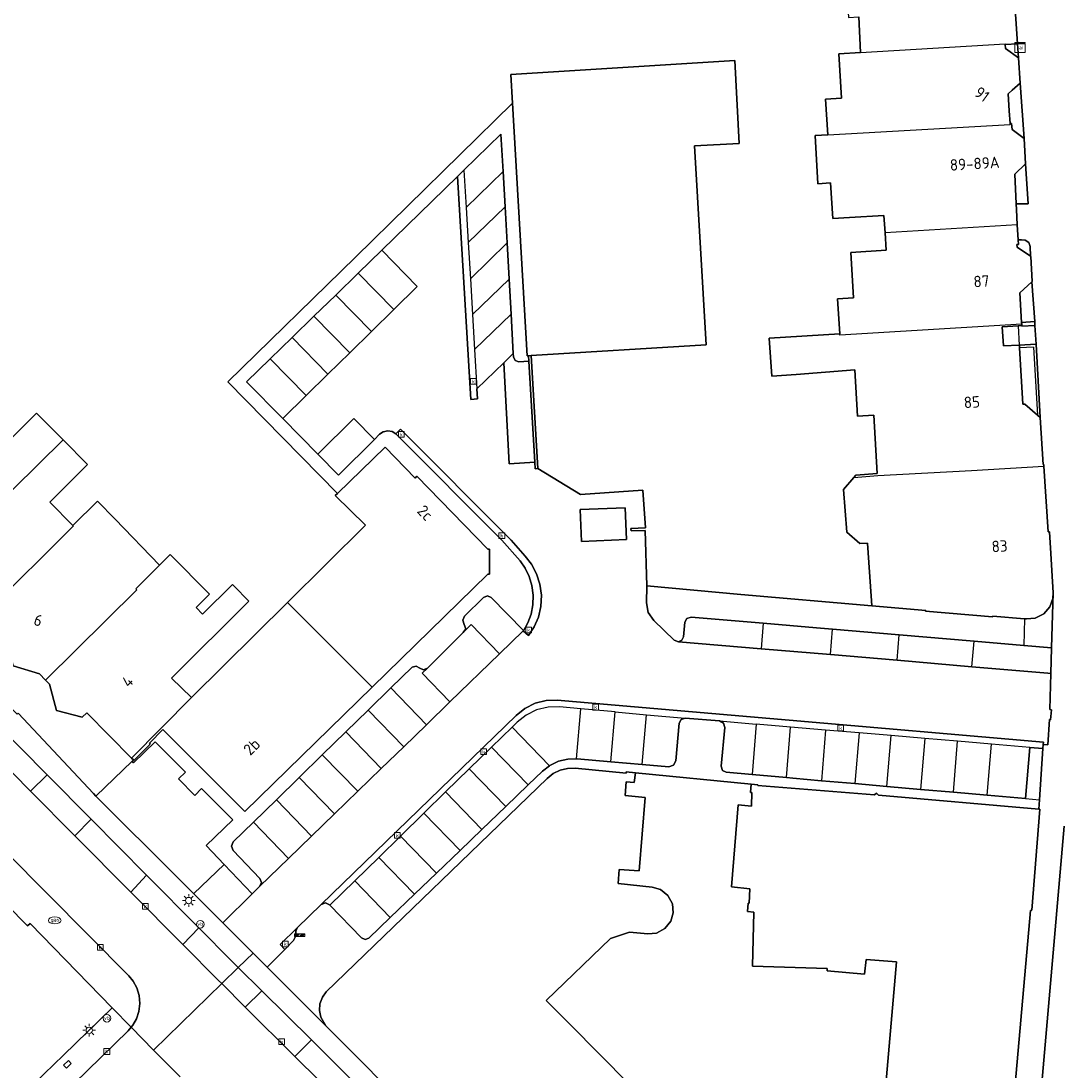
# Model space of a CAD drawing. Header units: metres. Extents: x 197147 to 199131, y 355511 to 356703.
# Tile 98 of 225: x 197311 to 197392, y 356388 to 356471. Entities that reach past the tile are written whole.
import ezdxf
from ezdxf.enums import TextEntityAlignment as Align

# ---------------------------------------------------------------- set-up
doc = ezdxf.new("R2010")
doc.units = ezdxf.units.M
for name, color, linetype in [('B-WE-GR-GROENVOORZIENING-GV', 252, 'Continuous'), ('B-WE-IE-MEUBILAIR_WEGMEUBILAIR-S', 252, 'Continuous'), ('B-WE-IE-TERREINAFSCHEIDING_KUNSTMATIG_MUUR-G', 252, 'IE-TERREINAFSCHEIDING-KUNSTMATIG-DICHT'), ('B-WE-IE-TERREINAFSCHEIDING_KUNSTMATIG_MUUR-GV', 252, 'IE-TERREINAFSCHEIDING-KUNSTMATIG-DICHT'), ('B-WE-KL-DATA_CAI-S', 252, 'Continuous'), ('B-WE-OG-BEBOUWING-GV', 252, 'Continuous'), ('B-WE-OG-BEBOUWING_HUISNUMMER-T18', 252, 'Continuous'), ('B-WE-OG-TERREIN_ERF-GV', 252, 'Continuous'), ('B-WE-RI-HWA_KOLK-S', 253, 'Continuous'), ('B-WE-VH-GOOT-G', 253, 'Continuous'), ('B-WE-VH-VERHARDING_ASFALT-GV', 253, 'Continuous'), ('B-WE-VH-VERHARDING_BETONSTRAATSTEEN-GV', 253, 'Continuous'), ('B-WE-VH-VERHARDING_OPEN-GV', 253, 'Continuous'), ('B-WE-VH-VERHARDING_STRAATBAKSTEEN-GV', 253, 'Continuous'), ('B-WE-VH-VERHARDING_TEGEL-GV', 253, 'Continuous')]:
    doc.layers.add(name, color=color, linetype=linetype)
doc.styles.add('NLCS-ISO-M-T18', font='NLCS-ISO.ttf', dxfattribs={"height": 1.8})
doc.styles.add('NLCS-ISO-M200-T25', font='NLCS-ISO.ttf')
doc.linetypes.add('IE-TERREINAFSCHEIDING-KUNSTMATIG-DICHT', pattern='A,8,-1,[82,NLCS.SHX,S=0.75,R=90,X=0,Y=0],-1', length=10)

# ---------------------------------------------------------------- blocks, each defined once
blk = doc.blocks.new('BGT-CAIKAST-SO')
at = {"color": 0, "linetype": 'ByBlock', "lineweight": 18}
for points in [[(-2, 2), (2, 2), (2, 1.68), (-2, 1.68)], [(-2, 1.52), (2, 1.52), (2, -2), (-2, -2)]]:
    blk.add_lwpolyline(points, close=True, dxfattribs=at)
at = {"color": 0, "linetype": 'ByBlock', "lineweight": 18, "style": 'NLCS-ISO-M-T18'}
blk.add_text('cai', height=1.5, dxfattribs=at).set_placement((0, 0), align=Align.MIDDLE_CENTER)
blk = doc.blocks.new('BGT-LICHTMAST-SO')
at = {"color": 0, "linetype": 'ByBlock', "lineweight": 18}
for points in [[(-1.25, 0), (-2, 0)], [(-1.41, 1.41), (-0.88, 0.88)], [(0, 2), (0, 1.25)], [(0.88, 0.88), (1.41, 1.41)], [(2, 0), (1.25, 0)], [(-1.41, -1.41), (-0.88, -0.88)], [(0, -1.25), (0, -2)], [(0.88, -0.88), (1.41, -1.41)]]:
    blk.add_lwpolyline(points, dxfattribs=at)
blk.add_circle((0, 0), 1, dxfattribs=at)
blk = doc.blocks.new('BGT-VERKEERSBORDPAAL-SO')
at = {"color": 0, "linetype": 'ByBlock', "lineweight": 18}
blk.add_circle((0, 0), 1.5, dxfattribs=at)
at = {"color": 0, "linetype": 'ByBlock', "lineweight": 18, "style": 'NLCS-ISO-M-T18'}
blk.add_text('vb', height=1.5, dxfattribs=at).set_placement((0, 0.13), align=Align.MIDDLE_CENTER)
blk = doc.blocks.new('BGT-GASPUT-SO')
at = {"color": 0, "linetype": 'ByBlock', "lineweight": 18}
blk.add_ellipse((0, 0), major_axis=(2.5, 0), ratio=0.54, dxfattribs=at)
at = {"color": 0, "linetype": 'ByBlock', "lineweight": 18, "style": 'NLCS-ISO-M-T18'}
blk.add_text('gas', height=1.5, dxfattribs=at).set_placement((0.12, 0.3), align=Align.MIDDLE_CENTER)
blk = doc.blocks.new('BGT-KOLK-SO')
at = {"color": 0, "linetype": 'ByBlock', "lineweight": 18}
blk.add_lwpolyline([(-0.045, -0.045), (0.045, -0.045), (0.045, 0.045), (-0.045, 0.045)], close=True, dxfattribs=at)
at = {"color": 0, "linetype": 'ByBlock', "lineweight": 18, "style": 'NLCS-ISO-M-T18'}
blk.add_text('k', height=0.06, dxfattribs=at).set_placement((0, 0), align=Align.MIDDLE_CENTER)
blk = doc.blocks.new('BGT-SLAGBOOM-SO')
at = {"linetype": 'ByBlock', "lineweight": 18}
h = blk.add_hatch(color=0, dxfattribs=at)
h.dxf.hatch_style = 1
h.paths.add_polyline_path([(0, 0.5), (-1, 0.5), (-2, -0.5), (-1, -0.5)])
h.paths.add_polyline_path([(2, 0.5), (1, 0.5), (0, -0.5), (1, -0.5)])
at = {"color": 0, "linetype": 'ByBlock', "lineweight": 18}
blk.add_lwpolyline([(-2, 0.5), (2, 0.5), (2, -0.5), (-2, -0.5)], close=True, dxfattribs=at)
for points in [[(-2, -0.5), (-1, 0.5)], [(-1, -0.5), (0, 0.5)], [(0, -0.5), (1, 0.5)], [(1, -0.5), (2, 0.5)]]:
    blk.add_lwpolyline(points, dxfattribs=at)

msp = doc.modelspace()

# ---------------------------------------------------------------- linework, layer by layer
at = {"layer": 'B-WE-GR-GROENVOORZIENING-GV', "flags": 128}
msp.add_lwpolyline([(197324.315, 356402.049), (197326.603, 356399.766), (197326.638, 356399.801), (197328.924, 356402.055), (197326.72, 356404.352), (197324.333, 356402.066), (197324.315, 356402.049)], dxfattribs=at)
at = {"layer": 'B-WE-IE-TERREINAFSCHEIDING_KUNSTMATIG_MUUR-G', "ltscale": 0.2, "flags": 128}
for points in [[(197349.414, 356464.268), (197337.061, 356452.142), (197327.003, 356442.332), (197335.63, 356433.556)], [(197350.677, 356444.393), (197350.702, 356443.959)], [(197351.398, 356435.524), (197350.887, 356444.406)], [(197350.702, 356443.959), (197351.159, 356436.013)], [(197351.159, 356436.013), (197351.189, 356435.5), (197351.398, 356435.524)], [(197359.99, 356426.276), (197359.85, 356430.628), (197358.742, 356430.601), (197358.725, 356430.8), (197359.874, 356430.847), (197359.66, 356433.805), (197354.766, 356433.46)], [(197377.688, 356424.7), (197367.379, 356425.61), (197359.99, 356426.276)]]:
    msp.add_lwpolyline(points, dxfattribs=at)
at = {"layer": 'B-WE-IE-TERREINAFSCHEIDING_KUNSTMATIG_MUUR-GV', "ltscale": 0.2, "flags": 128}
for points in [[(197390.515, 356447.073), (197389.488, 356447.009), (197389.496, 356446.882), (197389.503, 356446.768), (197389.506, 356446.712), (197390.532, 356446.769), (197390.515, 356447.073)], [(197390.424, 356445.075), (197390.724, 356439.722), (197390.952, 356439.522), (197390.622, 356445.294), (197389.305, 356445.233), (197389.306, 356445.213), (197389.318, 356445.023)], [(197350.887, 356444.406), (197350.677, 356444.393), (197350.702, 356443.959), (197351.159, 356436.013), (197351.189, 356435.5), (197351.398, 356435.524), (197350.887, 356444.406)], [(197390.424, 356445.075), (197389.318, 356445.023), (197389.586, 356440.572), (197389.746, 356440.581), (197390.724, 356439.722)], [(197314.302, 356388.33), (197314.681, 356388.7), (197314.457, 356388.929), (197314.078, 356388.559), (197314.302, 356388.33)]]:
    msp.add_lwpolyline(points, dxfattribs=at)
at = {"layer": 'B-WE-OG-BEBOUWING-GV', "flags": 128}
for points in [[(197375.553, 356476.026), (197375.87, 356471.012), (197376.669, 356471.06), (197376.797, 356468.252), (197388.181, 356468.921), (197388.184, 356468.869), (197389.167, 356468.927), (197388.648, 356476.774)], [(197376.797, 356468.252), (197375.11, 356468.151), (197375.312, 356464.646), (197374.054, 356464.571), (197374.222, 356461.776), (197388.579, 356462.594), (197388.576, 356462.651), (197388.51, 356463.671), (197388.424, 356464.996), (197388.738, 356465.275), (197389.366, 356465.834), (197389.243, 356467.821), (197388.207, 356468.575), (197388.184, 356468.869)], [(197350.887, 356444.406), (197364.663, 356445.258), (197363.746, 356460.904), (197367.261, 356461.095), (197366.905, 356467.626), (197349.286, 356466.509), (197349.414, 356464.268), (197350.553, 356444.385), (197350.677, 356444.393), (197350.887, 356444.406)], [(197389.14, 356454.686), (197389.071, 356455.895), (197389.052, 356456.343), (197388.956, 356458.667), (197389.798, 356459.489), (197389.677, 356461.495), (197388.733, 356462.2), (197388.695, 356462.658), (197388.576, 356462.651)], [(197374.222, 356461.776), (197373.224, 356461.716), (197373.443, 356457.922), (197374.451, 356457.983), (197374.62, 356455.178), (197375.932, 356455.26), (197378.652, 356455.431), (197378.735, 356454.058)], [(197389.496, 356446.882), (197389.488, 356447.009), (197389.348, 356449.343), (197390.302, 356450.213), (197390.326, 356450.234), (197390.218, 356452.191), (197390.183, 356452.214), (197389.132, 356452.927), (197389.109, 356453.136), (197389.229, 356453.143), (197389.209, 356453.499), (197389.14, 356454.686), (197378.735, 356454.058), (197378.818, 356452.686), (197376.053, 356452.509), (197376.258, 356448.945), (197375, 356448.869), (197375.166, 356446.114)], [(197389.318, 356445.023), (197389.306, 356445.213), (197389.305, 356445.233), (197388.057, 356445.158), (197387.966, 356446.675), (197389.21, 356446.75), (197389.503, 356446.768), (197389.496, 356446.882), (197375.175, 356446.006), (197375.166, 356446.114), (197369.619, 356445.769), (197369.711, 356444.282), (197369.825, 356442.778), (197371.728, 356442.923), (197376.358, 356443.275), (197376.555, 356439.642), (197377.853, 356439.712), (197378.127, 356435.111), (197376.441, 356434.992), (197376.276, 356434.801), (197378.177, 356434.973), (197385.535, 356435.364), (197391.243, 356435.691), (197391.233, 356435.842), (197391.174, 356435.839), (197390.952, 356439.522), (197390.724, 356439.722), (197389.746, 356440.581), (197389.586, 356440.572), (197389.318, 356445.023)], [(197304.199, 356428.082), (197314.041, 356437.764), (197311.944, 356439.877), (197311.57, 356439.506), (197308.962, 356436.919), (197307.195, 356438.7), (197300.351, 356431.966), (197300.753, 356431.554), (197300.726, 356430.696), (197301.885, 356429.526), (197302.759, 356429.542), (197304.199, 356428.082)], [(197304.199, 356428.082), (197305.527, 356426.735), (197305.495, 356425.868), (197306.641, 356424.721), (197307.546, 356424.738), (197308.039, 356424.237), (197314.845, 356430.99), (197314.808, 356431.027), (197312.977, 356432.873), (197315.958, 356435.831), (197314.041, 356437.764)], [(197338.352, 356418.294), (197347.47, 356427.199), (197347.611, 356427.203), (197347.603, 356429.163), (197347.477, 356429.173), (197341.892, 356434.899), (197341.754, 356434.744), (197339.376, 356437.193), (197335.63, 356433.556), (197335.458, 356433.389), (197337.851, 356431.044), (197331.696, 356424.969)], [(197376.276, 356434.801), (197375.459, 356433.857), (197375.719, 356430.517), (197376.751, 356429.617), (197377.342, 356429.641), (197377.449, 356428.111), (197377.66, 356425.099), (197377.688, 356424.7), (197381.935, 356424.333), (197381.927, 356424.283), (197387.198, 356423.838), (197387.208, 356423.888), (197389.72, 356423.687), (197389.876, 356423.674), (197390.565, 356423.742), (197391.227, 356424.077), (197391.716, 356424.635), (197391.953, 356425.285), (197391.978, 356425.735), (197391.871, 356427.5), (197391.791, 356428.824), (197391.688, 356430.524), (197391.568, 356430.522), (197391.243, 356435.691)], [(197308.039, 356424.237), (197309.876, 356422.368), (197309.554, 356421.988), (197310.105, 356419.995), (197312.173, 356419.35), (197312.65, 356418.869), (197319.844, 356425.963), (197319.755, 356426.053), (197321.631, 356427.919), (197318.133, 356431.523), (197316.732, 356432.936), (197314.808, 356431.027)], [(197354.74, 356432.286), (197354.851, 356429.774), (197358.379, 356429.93), (197358.28, 356432.426), (197354.74, 356432.286)], [(197312.65, 356418.869), (197312.965, 356418.551), (197313.515, 356416.464), (197315.545, 356415.947), (197315.915, 356416.297), (197319.425, 356412.723), (197324.13, 356417.5), (197322.57, 356419.009), (197328.658, 356425.075), (197327.472, 356426.27), (197327.362, 356426.381), (197325.019, 356424.057), (197324.512, 356424.568), (197325.57, 356425.618), (197322.464, 356428.748), (197321.631, 356427.919)], [(197319.425, 356412.723), (197319.563, 356412.582), (197319.596, 356412.548), (197320.895, 356413.823), (197320.829, 356413.904), (197321.895, 356414.971), (197328.336, 356408.512), (197338.352, 356418.294), (197331.696, 356424.969), (197324.13, 356417.5)], [(197353.925, 356391.778), (197352.067, 356393.653), (197357.116, 356398.54), (197358.626, 356399.016), (197360.055, 356398.889), (197360.743, 356398.957), (197361.403, 356399.309), (197361.87, 356399.894), (197362.063, 356400.558), (197361.999, 356401.247), (197361.65, 356401.909), (197361.068, 356402.379), (197360.405, 356402.575), (197357.726, 356402.845), (197357.801, 356403.958), (197359.383, 356403.846), (197359.851, 356409.612), (197358.278, 356409.781), (197358.346, 356410.87), (197358.998, 356410.817), (197359.079, 356411.576), (197358.369, 356411.636), (197358.365, 356411.547), (197354.348, 356411.928), (197353.752, 356411.919), (197353.158, 356411.775), (197352.611, 356411.502), (197352.149, 356411.124), (197334.75, 356394.329), (197334.441, 356393.907), (197334.252, 356393.399), (197334.211, 356392.857), (197334.314, 356392.345), (197334.717, 356391.669), (197349.323, 356376.997)], [(197387.827, 356373.94), (197390.18, 356400.735), (197390.29, 356400.751), (197390.928, 356408.702), (197390.841, 356408.71), (197378.218, 356409.806), (197378.073, 356409.974), (197377.901, 356409.833), (197368.717, 356410.567), (197368.719, 356410.623), (197368.197, 356410.661), (197368.155, 356410.025), (197368.255, 356410.014), (197368.231, 356408.943), (197367.177, 356409.054), (197366.651, 356402.601), (197368.079, 356402.444), (197368.05, 356401.306), (197367.968, 356401.307), (197367.91, 356400.658), (197368.415, 356400.612), (197368.31, 356396.341), (197374.19, 356396.17), (197374.171, 356395.973), (197377.124, 356395.731), (197377.25, 356396.881), (197379.64, 356396.695), (197377.896, 356376.773)], [(197311.789, 356387.136), (197314.056, 356389.343), (197317.887, 356393.085), (197311.431, 356399.708), (197311.227, 356399.522), (197309.599, 356401.175), (197309.736, 356401.306), (197304.773, 356406.312), (197291.03, 356392.929), (197291.087, 356392.869), (197304.046, 356379.62), (197305.925, 356381.44), (197308.2, 356383.644), (197311.789, 356387.136)], [(197358.627, 356387.035), (197353.925, 356391.778)]]:
    msp.add_lwpolyline(points, dxfattribs=at)
at = {"layer": 'B-WE-OG-TERREIN_ERF-GV', "flags": 128}
for points in [[(197324.13, 356417.5), (197331.696, 356424.969), (197337.851, 356431.044), (197335.458, 356433.389), (197335.63, 356433.556), (197327.003, 356442.332), (197337.061, 356452.142), (197349.414, 356464.268), (197349.286, 356466.509), (197366.905, 356467.626), (197367.261, 356461.095), (197363.746, 356460.904), (197364.663, 356445.258), (197350.887, 356444.406), (197351.398, 356435.524), (197354.766, 356433.46), (197359.66, 356433.805), (197359.874, 356430.847), (197358.725, 356430.8), (197358.742, 356430.601), (197359.85, 356430.628), (197359.99, 356426.276), (197367.379, 356425.61), (197377.688, 356424.7), (197377.66, 356425.099), (197377.449, 356428.111), (197377.342, 356429.641), (197376.751, 356429.617), (197375.719, 356430.517), (197375.459, 356433.857), (197376.276, 356434.801), (197376.441, 356434.992), (197378.127, 356435.111), (197377.853, 356439.712), (197376.555, 356439.642), (197376.358, 356443.275), (197371.728, 356442.923), (197369.825, 356442.778), (197369.711, 356444.282), (197369.619, 356445.769), (197375.166, 356446.114), (197375, 356448.869), (197376.258, 356448.945), (197376.053, 356452.509), (197378.818, 356452.686), (197378.735, 356454.058), (197378.652, 356455.431), (197375.932, 356455.26), (197374.62, 356455.178), (197374.451, 356457.983), (197373.443, 356457.922), (197373.224, 356461.716), (197374.222, 356461.776), (197374.054, 356464.571), (197375.312, 356464.646), (197375.11, 356468.151), (197376.797, 356468.252), (197376.669, 356471.06)], [(197308.962, 356436.919), (197311.57, 356439.506), (197311.944, 356439.877), (197314.041, 356437.764), (197315.958, 356435.831), (197312.977, 356432.873), (197314.808, 356431.027), (197316.732, 356432.936), (197318.133, 356431.523), (197321.631, 356427.919), (197322.464, 356428.748), (197325.57, 356425.618), (197324.512, 356424.568), (197325.019, 356424.057), (197327.362, 356426.381), (197327.472, 356426.27), (197328.658, 356425.075), (197322.57, 356419.009), (197324.13, 356417.5)], [(197310.489, 356416.271), (197316.419, 356409.927), (197316.615, 356409.732), (197319.47, 356412.492), (197319.563, 356412.582), (197319.425, 356412.723), (197315.915, 356416.297), (197315.545, 356415.947), (197313.515, 356416.464), (197312.965, 356418.551), (197312.65, 356418.869), (197312.173, 356419.35), (197310.105, 356419.995)], [(197359.079, 356411.576), (197358.998, 356410.817), (197358.346, 356410.87), (197358.278, 356409.781), (197359.851, 356409.612), (197359.383, 356403.846), (197357.801, 356403.958), (197357.726, 356402.845), (197360.405, 356402.575), (197361.068, 356402.379), (197361.65, 356401.909), (197361.999, 356401.247), (197362.063, 356400.558), (197361.87, 356399.894), (197361.403, 356399.309), (197360.743, 356398.957), (197360.055, 356398.889), (197358.626, 356399.016), (197357.116, 356398.54), (197352.067, 356393.653), (197353.925, 356391.778), (197358.627, 356387.035)], [(197377.896, 356376.773), (197379.64, 356396.695), (197377.25, 356396.881), (197377.124, 356395.731), (197374.171, 356395.973), (197374.19, 356396.17), (197368.31, 356396.341), (197368.415, 356400.612), (197367.91, 356400.658), (197367.968, 356401.307), (197368.05, 356401.306), (197368.079, 356402.444), (197366.651, 356402.601), (197367.177, 356409.054), (197368.231, 356408.943), (197368.255, 356410.014), (197368.155, 356410.025), (197368.197, 356410.661), (197359.079, 356411.576)]]:
    msp.add_lwpolyline(points, dxfattribs=at)
at = {"layer": 'B-WE-VH-GOOT-G', "flags": 128}
for points in [[(197346.614, 356441.796), (197346.655, 356440.987), (197346.132, 356440.955), (197345.07, 356458.483)], [(197340.231, 356438.241), (197340.596, 356438.616), (197349.295, 356429.88), (197349.861, 356429.253), (197350.406, 356428.603), (197350.899, 356427.974), (197351.296, 356427.237), (197351.566, 356426.415), (197351.684, 356425.543), (197351.642, 356424.665), (197351.445, 356423.823), (197351.113, 356423.054), (197350.677, 356422.384), (197350.244, 356422.731)], [(197334.361, 356401.207), (197349.709, 356416.082), (197350.385, 356416.635), (197351.184, 356417.036), (197352.051, 356417.252), (197352.924, 356417.272), (197371.201, 356415.703)], [(197391.196, 356413.987), (197371.201, 356415.703)]]:
    msp.add_lwpolyline(points, dxfattribs=at)
at = {"layer": 'B-WE-VH-VERHARDING_ASFALT-GV', "flags": 128}
for points in [[(197250.209, 356465.119), (197251.833, 356463.485), (197319.197, 356395.594), (197319.552, 356395.163), (197319.836, 356394.643), (197320.019, 356394.052), (197320.078, 356393.424), (197320.006, 356392.797), (197319.811, 356392.211), (197319.516, 356391.697), (197319.389, 356391.549), (197321.162, 356389.735)], [(197326.521, 356394.975), (197326.277, 356395.218), (197323.458, 356398.058), (197319.358, 356402.188), (197314.958, 356406.62), (197311.48, 356410.125), (197307.394, 356414.242)], [(197336.176, 356385.38), (197332.281, 356389.251), (197328.375, 356393.133), (197326.521, 356394.975), (197321.162, 356389.735), (197323.259, 356387.631)], [(197319.389, 356391.549), (197319.152, 356391.273), (197231.753, 356306.063)]]:
    msp.add_lwpolyline(points, dxfattribs=at)
at = {"layer": 'B-WE-VH-VERHARDING_BETONSTRAATSTEEN-GV', "flags": 128}
for points in [[(197348.663, 356458.893), (197348.498, 356461.819), (197345.583, 356458.983), (197345.758, 356456.066)], [(197345.583, 356458.983), (197345.07, 356458.483), (197346.132, 356440.955), (197346.655, 356440.987), (197346.614, 356441.796)], [(197348.82, 356456.113), (197348.663, 356458.893), (197345.758, 356456.066), (197345.924, 356453.295)], [(197348.981, 356453.26), (197348.82, 356456.113), (197345.924, 356453.295), (197346.095, 356450.452)], [(197337.255, 356450.88), (197340.06, 356448.017), (197341.906, 356449.826), (197339.118, 356452.692), (197337.255, 356450.88)], [(197349.141, 356450.422), (197348.981, 356453.26), (197346.095, 356450.452), (197346.264, 356447.623)], [(197337.255, 356450.88), (197335.491, 356449.164), (197338.302, 356446.295), (197340.06, 356448.017)], [(197349.296, 356447.667), (197349.141, 356450.422), (197346.264, 356447.623), (197346.429, 356444.878)], [(197335.491, 356449.164), (197333.781, 356447.5), (197336.599, 356444.625), (197338.302, 356446.295)], [(197333.781, 356447.5), (197332.055, 356445.821), (197334.878, 356442.94), (197336.599, 356444.625)], [(197349.472, 356444.552), (197349.296, 356447.667), (197346.429, 356444.878), (197346.614, 356441.796), (197348.735, 356443.835)], [(197332.055, 356445.821), (197330.344, 356444.156), (197333.173, 356441.269), (197334.878, 356442.94)], [(197350.702, 356443.959), (197349.919, 356443.919), (197349.622, 356444.024), (197349.486, 356444.308), (197349.472, 356444.552), (197348.735, 356443.835), (197349.153, 356435.894), (197351.159, 356436.013), (197350.702, 356443.959)], [(197330.344, 356444.156), (197328.483, 356442.346), (197331.321, 356439.454), (197333.173, 356441.269)], [(197338.54, 356437.809), (197336.925, 356439.448), (197334.084, 356436.639), (197335.701, 356434.991), (197338.54, 356437.809)], [(197340.231, 356438.241), (197348.56, 356429.872), (197350.002, 356428.258), (197350.403, 356427.679), (197350.721, 356427.022), (197350.938, 356426.304), (197351.038, 356425.551), (197351.014, 356424.791), (197350.871, 356424.055), (197350.619, 356423.369), (197350.279, 356422.753), (197350.273, 356422.759), (197350.244, 356422.731), (197350.677, 356422.384), (197351.113, 356423.054), (197351.445, 356423.823), (197351.642, 356424.665), (197351.684, 356425.543), (197351.566, 356426.415), (197351.296, 356427.237), (197350.899, 356427.974), (197350.406, 356428.603), (197349.861, 356429.253), (197349.295, 356429.88), (197340.596, 356438.616), (197340.231, 356438.241)], [(197350.273, 356422.759), (197347.739, 356425.353), (197347.435, 356425.483), (197347.128, 356425.36), (197345.638, 356423.904), (197345.493, 356423.582), (197345.607, 356423.247), (197345.74, 356422.9), (197345.522, 356422.599), (197346.162, 356423.237), (197348.392, 356420.936), (197350.244, 356422.731)], [(197369.143, 356423.335), (197363.464, 356423.817), (197363.137, 356423.713), (197362.978, 356423.409), (197362.877, 356422.281), (197362.749, 356422.006), (197362.474, 356421.878), (197368.973, 356421.327)], [(197369.143, 356423.335), (197368.973, 356421.327), (197374.429, 356420.865), (197374.599, 356422.873), (197373.333, 356422.98), (197369.143, 356423.335)], [(197374.429, 356420.865), (197379.68, 356420.42), (197379.85, 356422.427), (197374.599, 356422.873)], [(197379.68, 356420.42), (197385.577, 356419.92), (197385.747, 356421.926), (197379.85, 356422.427)], [(197385.577, 356419.92), (197391.56, 356419.413), (197391.783, 356419.394), (197391.845, 356421.409), (197389.648, 356421.595), (197385.747, 356421.926)], [(197342.632, 356415.353), (197344.487, 356417.15), (197342.308, 356419.398), (197342.714, 356419.803), (197342.407, 356419.68), (197342.105, 356419.815), (197341.822, 356419.954), (197341.514, 356419.89), (197339.829, 356418.245)], [(197340.849, 356413.624), (197342.632, 356415.353), (197339.829, 356418.245), (197338.052, 356416.51), (197340.849, 356413.624)], [(197390.126, 356413.567), (197391.162, 356413.479), (197391.183, 356413.793), (197391.196, 356413.987), (197371.201, 356415.703), (197352.924, 356417.272), (197352.051, 356417.252), (197351.184, 356417.036), (197350.385, 356416.635), (197349.709, 356416.082), (197334.361, 356401.207), (197334.68, 356401.328), (197334.992, 356401.191), (197335.034, 356401.148)], [(197338.052, 356416.51), (197336.29, 356414.791)], [(197352.324, 356412.123), (197352.356, 356412.148), (197353.032, 356412.472), (197353.761, 356412.645), (197354.437, 356412.658), (197354.788, 356416.599), (197353.106, 356416.749), (197352.205, 356416.733), (197351.308, 356416.519), (197350.478, 356416.116), (197349.77, 356415.558), (197349.372, 356415.169)], [(197354.437, 356412.658), (197354.493, 356412.659), (197357.152, 356412.431), (197357.502, 356416.357), (197354.788, 356416.599)], [(197357.502, 356416.357), (197359.955, 356416.139), (197362.996, 356415.868), (197365.696, 356415.647), (197368.595, 356415.4)], [(197357.152, 356412.431), (197359.606, 356412.221), (197359.955, 356416.139)], [(197359.606, 356412.221), (197361.712, 356412.04), (197362.081, 356412.157), (197362.261, 356412.499), (197362.536, 356415.482), (197362.688, 356415.768), (197362.996, 356415.868)], [(197365.696, 356415.647), (197366.012, 356415.479), (197366.12, 356415.138), (197365.844, 356412.081), (197365.944, 356411.761), (197366.241, 356411.606), (197368.27, 356411.428)], [(197334.439, 356412.985), (197337.225, 356410.111), (197339.082, 356411.911), (197336.29, 356414.791), (197334.439, 356412.985)], [(197352.324, 356412.123), (197349.372, 356415.169), (197347.758, 356413.59), (197350.646, 356410.611), (197351.778, 356411.699), (197352.324, 356412.123)], [(197368.595, 356415.4), (197368.27, 356411.428), (197370.977, 356411.19), (197371.303, 356415.17), (197368.595, 356415.4)], [(197374.051, 356414.936), (197371.303, 356415.17)], [(197376.696, 356414.711), (197374.051, 356414.936), (197373.725, 356410.949), (197376.369, 356410.716)], [(197376.369, 356410.716), (197378.882, 356410.496), (197379.21, 356414.497), (197376.696, 356414.711), (197376.369, 356410.716)], [(197381.866, 356414.27), (197379.21, 356414.497)], [(197381.538, 356410.262), (197384.113, 356410.036), (197384.442, 356414.051), (197381.866, 356414.27), (197381.538, 356410.262)], [(197384.113, 356410.036), (197386.784, 356409.801), (197387.113, 356413.824), (197384.442, 356414.051)], [(197386.784, 356409.801), (197389.796, 356409.537), (197390.126, 356413.567), (197387.113, 356413.824)], [(197339.082, 356411.911), (197340.849, 356413.624)], [(197347.758, 356413.59), (197346.005, 356411.876), (197348.878, 356408.912), (197350.646, 356410.611)], [(197334.439, 356412.985), (197332.617, 356411.205), (197335.396, 356408.338), (197337.225, 356410.111)], [(197316.248, 356407.913), (197312.776, 356411.413), (197311.48, 356410.125), (197314.958, 356406.62)], [(197346.005, 356411.876), (197344.147, 356410.059), (197347.004, 356407.111), (197348.878, 356408.912)], [(197332.617, 356411.205), (197330.822, 356409.453), (197333.595, 356406.592), (197335.396, 356408.338)], [(197370.977, 356411.19), (197371.468, 356411.147), (197373.725, 356410.949)], [(197344.147, 356410.059), (197342.44, 356408.39), (197345.283, 356405.457), (197347.004, 356407.111)], [(197378.882, 356410.496), (197381.538, 356410.262)], [(197330.822, 356409.453), (197329.011, 356407.686), (197331.778, 356404.832), (197333.595, 356406.592)], [(197342.44, 356408.39), (197340.592, 356406.583), (197343.419, 356403.666), (197345.283, 356405.457)], [(197320.611, 356403.517), (197316.248, 356407.913), (197314.958, 356406.62), (197319.358, 356402.188)], [(197329.011, 356407.686), (197327.424, 356406.137), (197327.279, 356405.799), (197327.413, 356405.457), (197329.523, 356403.258), (197329.644, 356402.946), (197329.515, 356402.638), (197331.778, 356404.832)], [(197392.834, 356407.369), (197389.193, 356365.398)], [(197340.592, 356406.583), (197338.887, 356404.915), (197341.699, 356402.013), (197343.419, 356403.666)], [(197338.887, 356404.915), (197336.994, 356403.065), (197339.791, 356400.179), (197341.699, 356402.013)], [(197324.723, 356399.373), (197320.611, 356403.517), (197319.358, 356402.188), (197323.458, 356398.058)], [(197336.994, 356403.065), (197335.034, 356401.148), (197337.53, 356398.57), (197337.815, 356398.446), (197338.105, 356398.559), (197339.791, 356400.179)], [(197327.827, 356396.252), (197327.326, 356396.75), (197324.723, 356399.373), (197323.458, 356398.058), (197326.277, 356395.218), (197326.521, 356394.975)], [(197332.452, 356399.376), (197331.111, 356398.051), (197331.494, 356397.672), (197332.183, 356398.362), (197332.345, 356398.75), (197332.349, 356399.114), (197332.452, 356399.376)], [(197329.676, 356394.417), (197327.827, 356396.252), (197326.521, 356394.975), (197328.375, 356393.133)], [(197329.676, 356394.417), (197328.375, 356393.133), (197332.281, 356389.251), (197333.576, 356390.543), (197329.676, 356394.417)], [(197332.281, 356389.251), (197336.176, 356385.38), (197337.497, 356386.649), (197333.576, 356390.543)]]:
    msp.add_lwpolyline(points, dxfattribs=at)
at = {"layer": 'B-WE-VH-VERHARDING_OPEN-GV', "flags": 128}
for points in [[(197389.167, 356468.927), (197388.184, 356468.869), (197388.207, 356468.575), (197389.243, 356467.821), (197389.167, 356468.927)], [(197388.51, 356463.671), (197388.576, 356462.651), (197388.695, 356462.658), (197388.733, 356462.2), (197389.677, 356461.495), (197389.366, 356465.834), (197388.738, 356465.275), (197388.424, 356464.996), (197388.51, 356463.671)], [(197389.798, 356459.489), (197388.956, 356458.667), (197389.052, 356456.343), (197390.008, 356456.352), (197389.798, 356459.489)], [(197374.429, 356420.865), (197368.973, 356421.327), (197362.474, 356421.878), (197362.124, 356422.002), (197360.531, 356423.556), (197360.097, 356424.195), (197359.948, 356424.953), (197359.99, 356426.276), (197359.85, 356430.628), (197358.742, 356430.601), (197358.725, 356430.8), (197359.874, 356430.847), (197359.66, 356433.805), (197354.766, 356433.46), (197351.398, 356435.524), (197351.189, 356435.5), (197351.159, 356436.013), (197349.153, 356435.894), (197348.735, 356443.835), (197346.614, 356441.796), (197346.655, 356440.987), (197346.132, 356440.955), (197345.07, 356458.483), (197339.118, 356452.692), (197341.906, 356449.826), (197340.06, 356448.017), (197338.302, 356446.295), (197336.599, 356444.625), (197334.878, 356442.94), (197333.173, 356441.269), (197331.321, 356439.454), (197334.084, 356436.639), (197336.925, 356439.448), (197338.54, 356437.809), (197338.949, 356438.215), (197339.229, 356438.406), (197339.585, 356438.485), (197339.944, 356438.421), (197340.231, 356438.241), (197340.596, 356438.616), (197349.295, 356429.88), (197349.861, 356429.253), (197350.406, 356428.603), (197350.899, 356427.974), (197351.296, 356427.237), (197351.566, 356426.415), (197351.684, 356425.543), (197351.642, 356424.665), (197351.445, 356423.823), (197351.113, 356423.054), (197350.677, 356422.384), (197350.244, 356422.731), (197348.392, 356420.936), (197344.487, 356417.15), (197342.632, 356415.353), (197340.849, 356413.624), (197339.082, 356411.911), (197337.225, 356410.111), (197335.396, 356408.338), (197333.595, 356406.592), (197331.778, 356404.832), (197329.515, 356402.638), (197328.924, 356402.055), (197326.638, 356399.801), (197326.603, 356399.766), (197328.988, 356397.387), (197330.1, 356396.277), (197330.161, 356396.338), (197331.494, 356397.672), (197331.111, 356398.051), (197332.452, 356399.376), (197334.361, 356401.207), (197349.709, 356416.082), (197350.385, 356416.635), (197351.184, 356417.036), (197352.051, 356417.252), (197352.924, 356417.272), (197371.201, 356415.703), (197391.196, 356413.987), (197391.183, 356413.793), (197391.558, 356413.765), (197391.691, 356415.754), (197391.754, 356415.749), (197391.851, 356416.526), (197391.696, 356416.542), (197391.783, 356419.394), (197391.56, 356419.413), (197385.577, 356419.92), (197379.68, 356420.42), (197374.429, 356420.865)], [(197389.209, 356453.499), (197389.229, 356453.143), (197389.109, 356453.136), (197389.132, 356452.927), (197390.183, 356452.214), (197390.151, 356452.993), (197390.048, 356453.31), (197389.777, 356453.489), (197389.487, 356453.521), (197389.209, 356453.499)], [(197389.488, 356447.009), (197390.515, 356447.073), (197390.302, 356450.213), (197389.348, 356449.343), (197389.488, 356447.009)], [(197389.21, 356446.75), (197387.966, 356446.675), (197388.057, 356445.158), (197389.305, 356445.233)], [(197390.532, 356446.769), (197389.506, 356446.712), (197389.503, 356446.768), (197389.21, 356446.75), (197389.305, 356445.233), (197390.622, 356445.294), (197390.532, 356446.769)], [(197354.74, 356432.286), (197358.28, 356432.426), (197358.379, 356429.93), (197354.851, 356429.774), (197354.74, 356432.286)], [(197319.47, 356412.492), (197316.615, 356409.732), (197323.119, 356403.242), (197324.315, 356402.049), (197324.333, 356402.066), (197326.72, 356404.352), (197325.297, 356405.835), (197327.388, 356407.878), (197324.936, 356410.334), (197324.408, 356409.786), (197323.131, 356411.083), (197323.662, 356411.622), (197321.276, 356414.018), (197319.588, 356412.364), (197319.47, 356412.492)]]:
    msp.add_lwpolyline(points, dxfattribs=at)
at = {"layer": 'B-WE-VH-VERHARDING_STRAATBAKSTEEN-GV', "flags": 128}
for points in [[(197388.648, 356476.774), (197389.167, 356468.927), (197389.243, 356467.821), (197389.366, 356465.834), (197389.677, 356461.495), (197389.798, 356459.489), (197390.008, 356456.352), (197389.052, 356456.343), (197389.071, 356455.895), (197389.14, 356454.686), (197389.209, 356453.499), (197389.487, 356453.521), (197389.777, 356453.489), (197390.048, 356453.31), (197390.151, 356452.993), (197390.183, 356452.214), (197390.218, 356452.191), (197390.326, 356450.234), (197390.302, 356450.213), (197390.515, 356447.073), (197390.532, 356446.769), (197390.622, 356445.294), (197390.952, 356439.522), (197391.174, 356435.839), (197391.233, 356435.842), (197391.243, 356435.691), (197391.568, 356430.522), (197391.688, 356430.524), (197391.791, 356428.824), (197391.871, 356427.5), (197391.978, 356425.735), (197391.845, 356421.409), (197391.783, 356419.394), (197391.696, 356416.542), (197391.851, 356416.526), (197391.754, 356415.749), (197391.691, 356415.754), (197391.558, 356413.765), (197391.183, 356413.793), (197391.162, 356413.479), (197390.89, 356409.44), (197390.841, 356408.71), (197390.928, 356408.702), (197390.29, 356400.751), (197390.18, 356400.735), (197387.827, 356373.94)], [(197308.694, 356415.526), (197307.394, 356414.242), (197311.48, 356410.125), (197312.776, 356411.413), (197308.694, 356415.526)], [(197389.193, 356365.398), (197392.834, 356407.369)]]:
    msp.add_lwpolyline(points, dxfattribs=at)
at = {"layer": 'B-WE-VH-VERHARDING_TEGEL-GV', "flags": 128}
for points in [[(197328.988, 356397.387), (197326.603, 356399.766), (197324.315, 356402.049), (197323.119, 356403.242), (197316.615, 356409.732), (197316.419, 356409.927), (197310.489, 356416.271), (197310.409, 356416.183), (197305.443, 356421.282), (197305.36, 356421.191), (197302.887, 356423.812), (197301.05, 356425.516), (197261.733, 356465.353), (197261.812, 356465.434), (197259.055, 356468.218), (197258.895, 356468.22), (197256.284, 356470.854), (197256.337, 356472.449)], [(197345.522, 356422.599), (197345.74, 356422.9), (197345.607, 356423.247), (197345.493, 356423.582), (197345.638, 356423.904), (197347.128, 356425.36), (197347.435, 356425.483), (197347.739, 356425.353), (197350.273, 356422.759), (197350.279, 356422.753), (197350.619, 356423.369), (197350.871, 356424.055), (197351.014, 356424.791), (197351.038, 356425.551), (197350.938, 356426.304), (197350.721, 356427.022), (197350.403, 356427.679), (197350.002, 356428.258), (197348.56, 356429.872), (197340.231, 356438.241), (197339.944, 356438.421), (197339.585, 356438.485), (197339.229, 356438.406), (197338.949, 356438.215), (197338.54, 356437.809), (197335.701, 356434.991), (197334.084, 356436.639), (197331.321, 356439.454), (197328.483, 356442.346), (197330.344, 356444.156), (197332.055, 356445.821), (197333.781, 356447.5), (197335.491, 356449.164), (197337.255, 356450.88), (197339.118, 356452.692), (197345.07, 356458.483), (197345.583, 356458.983), (197348.498, 356461.819), (197348.663, 356458.893), (197348.82, 356456.113), (197348.981, 356453.26), (197349.141, 356450.422), (197349.296, 356447.667), (197349.472, 356444.552), (197349.486, 356444.308), (197349.622, 356444.024), (197349.919, 356443.919), (197350.702, 356443.959), (197350.677, 356444.393), (197350.553, 356444.385), (197349.414, 356464.268), (197337.061, 356452.142), (197327.003, 356442.332), (197335.63, 356433.556), (197339.376, 356437.193), (197341.754, 356434.744), (197341.892, 356434.899), (197347.477, 356429.173), (197347.603, 356429.163), (197347.611, 356427.203), (197347.47, 356427.199), (197338.352, 356418.294), (197328.336, 356408.512), (197321.895, 356414.971), (197320.829, 356413.904), (197320.895, 356413.823), (197319.596, 356412.548), (197319.563, 356412.582), (197319.47, 356412.492), (197319.588, 356412.364), (197321.276, 356414.018), (197323.662, 356411.622), (197323.131, 356411.083), (197324.408, 356409.786), (197324.936, 356410.334), (197327.388, 356407.878), (197325.297, 356405.835), (197326.72, 356404.352), (197328.924, 356402.055), (197329.515, 356402.638), (197329.644, 356402.946), (197329.523, 356403.258), (197327.413, 356405.457), (197327.279, 356405.799), (197327.424, 356406.137), (197329.011, 356407.686), (197330.822, 356409.453), (197332.617, 356411.205), (197334.439, 356412.985), (197336.29, 356414.791), (197338.052, 356416.51), (197339.829, 356418.245), (197341.514, 356419.89), (197341.822, 356419.954), (197342.105, 356419.815), (197342.407, 356419.68), (197342.714, 356419.803)], [(197319.389, 356391.549), (197319.516, 356391.697), (197319.811, 356392.211), (197320.006, 356392.797), (197320.078, 356393.424), (197320.019, 356394.052), (197319.836, 356394.643), (197319.552, 356395.163), (197319.197, 356395.594), (197251.833, 356463.485)], [(197389.72, 356423.687), (197387.208, 356423.888), (197387.198, 356423.838), (197381.927, 356424.283), (197381.935, 356424.333), (197377.688, 356424.7), (197367.379, 356425.61), (197359.99, 356426.276), (197359.948, 356424.953), (197360.097, 356424.195), (197360.531, 356423.556), (197362.124, 356422.002), (197362.474, 356421.878), (197362.749, 356422.006), (197362.877, 356422.281), (197362.978, 356423.409), (197363.137, 356423.713), (197363.464, 356423.817), (197369.143, 356423.335), (197373.333, 356422.98), (197374.599, 356422.873), (197379.85, 356422.427), (197385.747, 356421.926), (197389.648, 356421.595)], [(197389.72, 356423.687), (197389.648, 356421.595), (197391.845, 356421.409), (197391.978, 356425.735), (197391.953, 356425.285), (197391.716, 356424.635), (197391.227, 356424.077), (197390.565, 356423.742), (197389.876, 356423.674), (197389.72, 356423.687)], [(197348.392, 356420.936), (197346.162, 356423.237), (197345.522, 356422.599), (197342.714, 356419.803), (197342.308, 356419.398), (197344.487, 356417.15), (197348.392, 356420.936)], [(197308.694, 356415.526), (197312.776, 356411.413), (197316.248, 356407.913), (197320.611, 356403.517), (197324.723, 356399.373), (197327.326, 356396.75), (197327.827, 356396.252)], [(197389.796, 356409.537), (197386.784, 356409.801), (197384.113, 356410.036), (197381.538, 356410.262), (197378.882, 356410.496), (197376.369, 356410.716), (197373.725, 356410.949), (197371.468, 356411.147), (197370.977, 356411.19), (197368.27, 356411.428), (197366.241, 356411.606), (197365.944, 356411.761), (197365.844, 356412.081), (197366.12, 356415.138), (197366.012, 356415.479), (197365.696, 356415.647), (197362.996, 356415.868), (197362.688, 356415.768), (197362.536, 356415.482), (197362.261, 356412.499), (197362.081, 356412.157), (197361.712, 356412.04), (197359.606, 356412.221), (197357.152, 356412.431), (197354.493, 356412.659), (197354.437, 356412.658), (197353.761, 356412.645), (197353.032, 356412.472), (197352.356, 356412.148), (197352.324, 356412.123), (197351.778, 356411.699), (197350.646, 356410.611), (197348.878, 356408.912), (197347.004, 356407.111), (197345.283, 356405.457), (197343.419, 356403.666), (197341.699, 356402.013), (197339.791, 356400.179), (197338.105, 356398.559), (197337.815, 356398.446), (197337.53, 356398.57), (197335.034, 356401.148), (197334.992, 356401.191), (197334.68, 356401.328), (197334.361, 356401.207), (197332.452, 356399.376), (197332.349, 356399.114), (197332.345, 356398.75), (197332.183, 356398.362), (197331.494, 356397.672), (197330.161, 356396.338), (197330.1, 356396.277)], [(197390.89, 356409.44), (197391.162, 356413.479), (197390.126, 356413.567), (197389.796, 356409.537), (197390.89, 356409.44)], [(197334.717, 356391.669), (197334.314, 356392.345), (197334.211, 356392.857), (197334.252, 356393.399), (197334.441, 356393.907), (197334.75, 356394.329), (197352.149, 356411.124), (197352.611, 356411.502), (197353.158, 356411.775), (197353.752, 356411.919), (197354.348, 356411.928), (197358.365, 356411.547), (197358.369, 356411.636), (197359.079, 356411.576), (197368.197, 356410.661), (197368.719, 356410.623), (197368.717, 356410.567), (197377.901, 356409.833), (197378.073, 356409.974), (197378.218, 356409.806), (197390.841, 356408.71), (197390.89, 356409.44)], [(197309.599, 356401.175), (197311.227, 356399.522), (197311.431, 356399.708), (197317.887, 356393.085)], [(197349.323, 356376.997), (197334.717, 356391.669), (197330.1, 356396.277), (197328.988, 356397.387), (197327.827, 356396.252), (197329.676, 356394.417), (197333.576, 356390.543), (197337.497, 356386.649)], [(197231.753, 356306.063), (197319.152, 356391.273), (197319.389, 356391.549), (197317.887, 356393.085), (197314.056, 356389.343), (197311.789, 356387.136), (197308.2, 356383.644)], [(197314.681, 356388.7), (197314.302, 356388.33), (197314.078, 356388.559), (197314.457, 356388.929), (197314.681, 356388.7)]]:
    msp.add_lwpolyline(points, dxfattribs=at)

# ---------------------------------------------------------------- block references
at = {"layer": 'B-WE-IE-MEUBILAIR_WEGMEUBILAIR-S'}
for name, p, xscale, yscale, zscale in [('BGT-LICHTMAST-SO', (197323.923, 356401.514), 0.25, 0.25, 0.25), ('BGT-GASPUT-SO', (197313.378, 356399.956), 0.2, 0.2, 0.2), ('BGT-VERKEERSBORDPAAL-SO', (197324.831, 356399.652), 0.2, 0.2, 0.2), ('BGT-SLAGBOOM-SO', (197332.65, 356398.784), 0.2, 0.2, 0.2), ('BGT-VERKEERSBORDPAAL-SO', (197317.487, 356392.251), 0.2, 0.2, 0.2), ('BGT-LICHTMAST-SO', (197316.09, 356391.306), 0.25, 0.25, 0.25)]:
    msp.add_blockref(name, p, dxfattribs=dict(at, xscale=xscale, yscale=yscale, zscale=zscale))
at = {"layer": 'B-WE-KL-DATA_CAI-S', "xscale": 0.2, "yscale": 0.2, "zscale": 0.2}
msp.add_blockref('BGT-CAIKAST-SO', (197389.36, 356468.638), dxfattribs=at)
at = {"layer": 'B-WE-RI-HWA_KOLK-S', "xscale": 5, "yscale": 5, "zscale": 5}
for p in [(197346.326, 356442.365), (197340.654, 356438.195), (197348.57, 356430.23), (197350.679, 356422.8), (197355.954, 356416.735), (197375.251, 356415.084), (197347.148, 356413.225), (197340.354, 356406.64), (197320.517, 356401.068), (197331.531, 356398.098), (197316.954, 356397.829), (197317.475, 356389.638), (197331.243, 356390.413)]:
    msp.add_blockref('BGT-KOLK-SO', p, dxfattribs=at)

# ---------------------------------------------------------------- texts
at = {"layer": 'B-WE-OG-BEBOUWING_HUISNUMMER-T18', "char_height": 0.9, "attachment_point": 5, "style": 'NLCS-ISO-M200-T25'}
for s, insert, rotation in [('91', (197386.371, 356464.964), 324), ('89-89A', (197385.79, 356459.505), 3.5), ('87', (197386.319, 356450.248), 3.2), ('85', (197385.569, 356440.738), 3.4), ('2c', (197342.537, 356432.026), 314.3), ('83', (197387.749, 356429.401), 3.5), ('6', (197312.076, 356423.57), 342.7), ('4', (197319.104, 356418.759), 44.5), ('2b', (197328.884, 356413.622), 44.3)]:
    msp.add_mtext(s, dxfattribs=dict(at, insert=insert, rotation=rotation))

doc.saveas('drawing.dxf')
